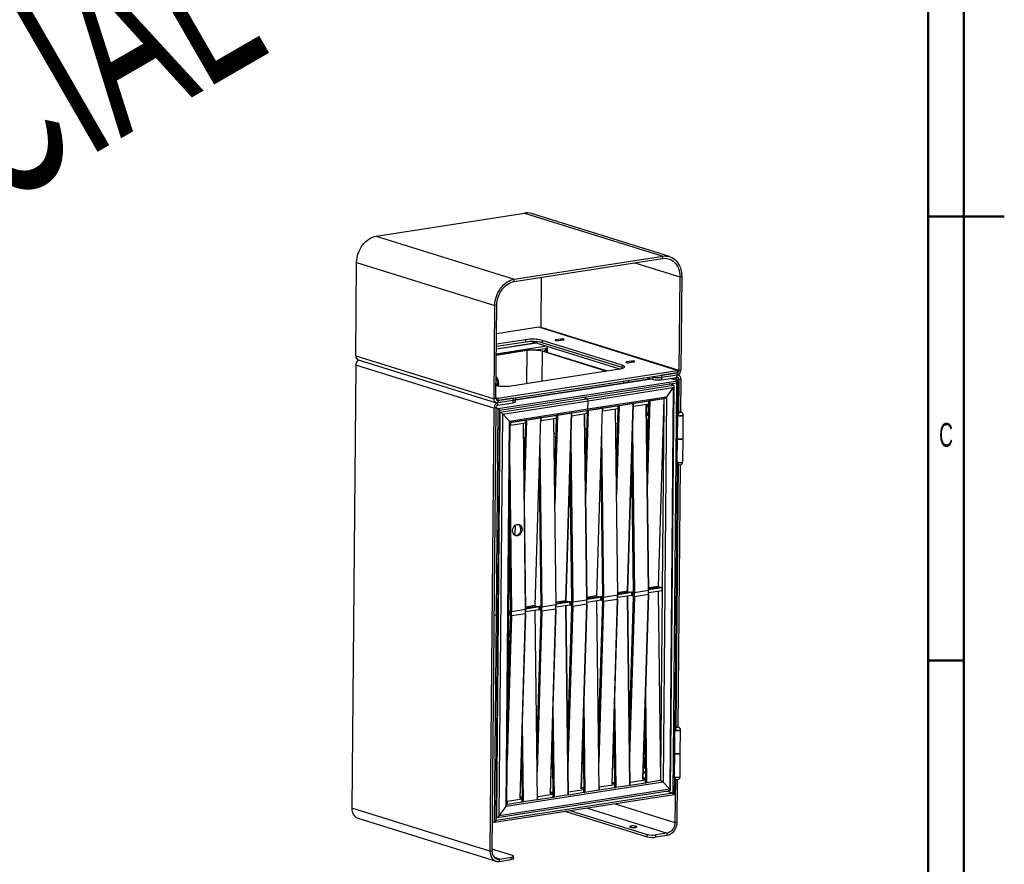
# Model space of a CAD drawing. Header units: millimetres. Extents: x 15 to 2085, y 15 to 2955.
# Tile 3 of 4: x 987 to 2085, y 763 to 1704. Entities that reach past the tile are written whole.
import ezdxf

# ---------------------------------------------------------------- set-up
doc = ezdxf.new("R2010")
doc.units = ezdxf.units.MM
doc.header["$LTSCALE"] = 10
doc.layers.add('FORMAT', color=7, linetype='Continuous')
doc.styles.add('SLDTEXTSTYLE0', font='TXT', dxfattribs={"width": 0.605})

msp = doc.modelspace()

# ---------------------------------------------------------------- linework, layer by layer
at = {"color": 7, "linetype": 'Continuous', "lineweight": 50}
for p, q in [((2040, 2910), (2040, 60)), ((2000, 2870), (2000, 100)), ((2085.01, 1485), (1999.99, 1485)), ((2000, 1485), (2040, 1485)), ((2000, 990), (2040, 990))]:
    msp.add_line(p, q, dxfattribs=at)
at = {"color": 7, "linetype": 'Continuous', "lineweight": 25}
for p, q in [((1384.678, 1463.045), (1550.078, 1488.762)), ((1550.078, 1488.762), (1704.13, 1440.792)), ((1711.827, 1440.258), (1557.776, 1488.228)), ((1711.827, 1440.258), (1557.776, 1488.228)), ((1384.678, 1463.045), (1538.73, 1415.076)), ((1538.707, 1412.476), (1704.107, 1438.193)), ((1538.73, 1415.076), (1704.13, 1440.792)), ((1704.107, 1438.193), (1704.13, 1440.792)), ((1362.045, 1329.73), (1362.967, 1433.71)), ((1362.967, 1433.71), (1517.019, 1385.741)), ((1673.189, 1433.386), (1723.232, 1417.803)), ((1568.749, 1417.147), (1568.258, 1361.792)), ((1723.232, 1417.803), (1722.309, 1313.822)), ((1723.232, 1417.803), (1725.38, 1418.137)), ((1725.38, 1418.137), (1724.457, 1314.156)), ((1538.707, 1412.476), (1538.73, 1415.076)), ((1516.096, 1281.76), (1517.019, 1385.741)), ((1519.167, 1386.075), (1517.019, 1385.741)), ((1518.244, 1282.094), (1519.167, 1386.075)), ((1566.11, 1361.458), (1518.883, 1354.115)), ((1720.161, 1313.488), (1566.11, 1361.458)), ((1568.258, 1361.792), (1722.309, 1313.822)), ((1574.892, 1340.373), (1518.684, 1331.634)), ((1563.437, 1343.94), (1518.731, 1336.989)), ((1563.272, 1343.991), (1518.732, 1337.066)), ((1551.304, 1345.034), (1518.758, 1339.974)), ((1551.327, 1347.633), (1518.781, 1342.573)), ((1551.327, 1347.633), (1551.304, 1345.034)), ((1558.28, 1345.546), (1656.168, 1315.065)), ((1569.967, 1346.843), (1569.944, 1344.244)), ((1658.82, 1316.569), (1569.944, 1344.244)), ((1658.843, 1319.169), (1569.967, 1346.843)), ((1575.708, 1333.276), (1575.766, 1339.799)), ((1585.061, 1346.695), (1585.068, 1347.532)), ((1590.438, 1348.366), (1585.068, 1347.532)), ((1587.833, 1346.671), (1593.203, 1347.505)), ((1590.427, 1347.074), (1590.438, 1348.366)), ((1362.045, 1329.73), (1516.096, 1281.76)), ((1552.514, 1335.484), (1518.671, 1330.222)), ((1551.922, 1335.668), (1518.674, 1330.499)), ((1552.514, 1335.484), (1552.19, 1298.898)), ((1574.937, 1337.88), (1563.196, 1336.054)), ((1569.757, 1334.753), (1569.462, 1301.583)), ((1640.706, 1312.66), (1569.757, 1334.753)), ((1641.511, 1312.786), (1570.562, 1334.878)), ((1572.313, 1334.333), (1574.937, 1337.88)), ((1574.899, 1333.528), (1574.937, 1337.88)), ((1361.952, 1319.331), (1357.571, 825.422)), ((1516.004, 1271.362), (1361.952, 1319.331)), ((1364.755, 1325.305), (1518.807, 1277.336)), ((1364.755, 1325.305), (1518.807, 1277.336)), ((1658.843, 1319.169), (1658.82, 1316.569)), ((1664.062, 1322.095), (1664.069, 1322.932)), ((1669.439, 1323.767), (1664.069, 1322.932)), ((1666.834, 1322.071), (1672.204, 1322.906)), ((1669.428, 1322.474), (1669.439, 1323.767)), ((1520.369, 1279.828), (1720.138, 1310.889)), ((1520.392, 1282.428), (1720.161, 1313.488)), ((1535.175, 1296.252), (1656.003, 1315.039)), ((1692, 1306.514), (1693.61, 1306.012)), ((1693.61, 1306.012), (1693.617, 1306.765)), ((1720.115, 1308.289), (1702.931, 1305.617)), ((1702.954, 1308.217), (1702.931, 1305.617)), ((1720.138, 1310.889), (1702.954, 1308.217)), ((1720.092, 1305.69), (1720.115, 1308.289)), ((1720.138, 1310.889), (1720.115, 1308.289)), ((1720.161, 1313.488), (1720.138, 1310.889)), ((1721.655, 1308.182), (1720.779, 1308.455)), ((1722.309, 1313.822), (1724.457, 1314.156)), ((1520.414, 1301.705), (1520.248, 1296.247)), ((1520.382, 1296.257), (1520.52, 1300.792)), ((1520.825, 1270.814), (1721.131, 1301.957)), ((1522.419, 1269.114), (1719.503, 1299.757)), ((1691.548, 1304.048), (1540.242, 1280.523)), ((1540.242, 1280.471), (1691.658, 1304.014)), ((1619.75, 1281.88), (1716.413, 1296.91)), ((1660.546, 1301.623), (1660.525, 1299.224)), ((1665.944, 1300.067), (1665.965, 1302.466)), ((1686.417, 1305.646), (1693.587, 1303.413)), ((1693.587, 1303.413), (1693.61, 1306.012)), ((1702.908, 1303.018), (1720.092, 1305.69)), ((1702.931, 1305.617), (1702.908, 1303.018)), ((1716.413, 1296.91), (1711.342, 1298.488)), ((1721.131, 1301.957), (1712.791, 1304.555)), ((1712.798, 845.356), (1716.798, 1296.26)), ((1719.503, 1299.757), (1715.444, 842.242)), ((1716.657, 1305.156), (1722.217, 1303.424)), ((1721.131, 1301.957), (1719.503, 1299.757)), ((1721.131, 1301.957), (1720.803, 1264.966)), ((1722.217, 1303.424), (1721.887, 1266.279)), ((1722.217, 1303.424), (1724.365, 1303.758)), ((1724.365, 1303.758), (1724.038, 1266.897)), ((1620.918, 1279.562), (1715.969, 1294.34)), ((1715.969, 1294.34), (1708.37, 1284.073)), ((1715.969, 1294.34), (1711.997, 846.573)), ((1518.244, 1282.094), (1516.096, 1281.76)), ((1518.253, 1283.094), (1520.392, 1282.428)), ((1518.935, 1280.275), (1520.369, 1279.828)), ((1520.323, 1274.629), (1537.507, 1277.301)), ((1520.323, 1274.629), (1520.346, 1277.229)), ((1537.531, 1279.901), (1520.346, 1277.229)), ((1520.369, 1279.828), (1520.346, 1277.229)), ((1537.554, 1282.5), (1520.369, 1279.828)), ((1520.392, 1282.428), (1520.369, 1279.828)), ((1523.088, 1266.851), (1619.75, 1281.88)), ((1525.867, 1264.783), (1620.918, 1279.562)), ((1537.507, 1277.301), (1537.531, 1279.901)), ((1537.531, 1279.901), (1537.554, 1282.5)), ((1540.224, 1278.472), (1540.247, 1281.072)), ((1540.247, 1281.072), (1540.263, 1282.922)), ((1540.247, 1281.072), (1540.263, 1282.922)), ((1619.75, 1281.88), (1614.68, 1283.459)), ((1619.959, 1268.856), (1705.943, 1282.225)), ((1620.837, 1270.463), (1708.37, 1284.073)), ((1620.837, 1270.463), (1620.918, 1279.562)), ((1654.454, 1273.836), (1637.27, 1271.164)), ((1655.133, 1274.125), (1652.452, 1185.636)), ((1655.599, 1274.106), (1652.587, 1174.675)), ((1653.632, 1274.092), (1654.454, 1273.836)), ((1654.425, 1270.586), (1654.454, 1273.836)), ((1655.133, 1274.125), (1654.706, 1274.259)), ((1671.173, 1276.527), (1655.599, 1274.106)), ((1671.173, 1276.527), (1664.835, 1067.351)), ((1664.97, 1067.405), (1671.308, 1276.581)), ((1671.639, 1276.507), (1670.816, 1276.763)), ((1670.816, 1276.763), (1671.244, 1276.63)), ((1671.61, 1273.258), (1671.211, 1273.382)), ((1671.61, 1273.258), (1671.639, 1276.507)), ((1688.794, 1275.93), (1671.61, 1273.258)), ((1688.823, 1279.179), (1671.639, 1276.507)), ((1685.649, 1275.441), (1688.193, 1068.101)), ((1688.329, 1068.155), (1685.784, 1275.462)), ((1688.531, 1275.889), (1686.572, 1211.253)), ((1688.597, 1275.899), (1686.591, 1209.713)), ((1689.502, 1279.469), (1686.821, 1190.98)), ((1689.968, 1279.449), (1686.956, 1180.019)), ((1688.001, 1279.435), (1688.823, 1279.179)), ((1688.794, 1275.93), (1688.823, 1279.179)), ((1689.502, 1279.469), (1689.075, 1279.602)), ((1705.542, 1281.871), (1689.968, 1279.449)), ((1705.542, 1281.871), (1699.204, 1072.695)), ((1699.339, 1072.749), (1705.677, 1281.925)), ((1705.504, 1276.213), (1701.829, 862.046)), ((1708.37, 1284.073), (1704.559, 854.502)), ((1705.185, 1282.107), (1705.613, 1281.974)), ((1705.357, 1282.054), (1705.358, 1282.134)), ((1705.556, 1282.165), (1705.555, 1281.992)), ((1516.004, 1271.362), (1511.622, 777.453)), ((1518.152, 1271.696), (1513.77, 777.787)), ((1518.152, 1271.696), (1516.004, 1271.362)), ((1520.825, 1270.814), (1518.152, 1271.646)), ((1518.779, 1040.106), (1520.825, 1270.814)), ((1519.081, 815.185), (1523.088, 1266.851)), ((1520.39, 1040.357), (1522.419, 1269.114)), ((1520.825, 1270.814), (1522.419, 1269.114)), ((1521.894, 817.016), (1525.867, 1264.783)), ((1523.088, 1266.851), (1522.401, 1267.065)), ((1525.867, 1264.783), (1533.304, 1256.854)), ((1533.304, 1256.854), (1620.837, 1270.463)), ((1534.104, 1255.507), (1619.959, 1268.856)), ((1585.717, 1263.148), (1568.532, 1260.476)), ((1586.396, 1263.438), (1583.715, 1174.949)), ((1586.862, 1263.418), (1583.849, 1163.987)), ((1584.894, 1263.404), (1585.717, 1263.148)), ((1585.688, 1259.899), (1585.717, 1263.148)), ((1586.396, 1263.438), (1585.968, 1263.571)), ((1602.435, 1265.84), (1586.862, 1263.418)), ((1602.435, 1265.84), (1596.098, 1056.664)), ((1596.233, 1056.717), (1602.57, 1265.893)), ((1602.901, 1265.82), (1602.079, 1266.076)), ((1602.079, 1266.076), (1602.506, 1265.943)), ((1602.872, 1262.571), (1602.473, 1262.695)), ((1602.872, 1262.571), (1602.901, 1265.82)), ((1620.057, 1265.242), (1602.872, 1262.571)), ((1620.085, 1268.492), (1602.901, 1265.82)), ((1616.911, 1264.753), (1619.456, 1057.413)), ((1619.591, 1057.467), (1617.047, 1264.774)), ((1619.793, 1265.201), (1617.835, 1200.566)), ((1619.859, 1265.212), (1617.854, 1199.025)), ((1620.764, 1268.782), (1618.083, 1180.292)), ((1621.23, 1268.762), (1618.218, 1169.331)), ((1619.263, 1268.748), (1620.085, 1268.492)), ((1620.057, 1265.242), (1620.085, 1268.492)), ((1620.764, 1268.782), (1620.337, 1268.915)), ((1636.804, 1271.183), (1621.23, 1268.762)), ((1636.804, 1271.183), (1630.466, 1062.007)), ((1630.601, 1062.061), (1636.939, 1271.237)), ((1637.27, 1271.164), (1636.447, 1271.42)), ((1636.447, 1271.42), (1636.875, 1271.287)), ((1637.241, 1267.914), (1636.842, 1268.039)), ((1637.241, 1267.914), (1637.27, 1271.164)), ((1654.425, 1270.586), (1637.241, 1267.914)), ((1651.28, 1270.097), (1653.825, 1062.757)), ((1653.96, 1062.811), (1651.416, 1270.118)), ((1654.162, 1270.545), (1652.204, 1205.909)), ((1654.228, 1270.555), (1652.222, 1204.369)), ((1687.846, 1271.665), (1687.806, 1267.116)), ((1688.261, 1266.974), (1687.806, 1267.116)), ((1688.397, 1271.493), (1687.846, 1271.665)), ((1720.497, 1263.6), (1720.267, 1237.605)), ((1726.933, 1237.546), (1727.164, 1263.541)), ((1529.493, 827.283), (1533.304, 1256.854)), ((1530.322, 829.202), (1534.105, 1255.637)), ((1534.671, 1251.967), (1534.074, 1252.153)), ((1534.7, 1255.216), (1534.103, 1255.402)), ((1534.671, 1251.967), (1534.7, 1255.216)), ((1551.319, 1254.555), (1534.671, 1251.967)), ((1551.348, 1257.804), (1534.7, 1255.216)), ((1548.71, 1254.149), (1551.255, 1046.809)), ((1551.39, 1046.863), (1548.846, 1254.171)), ((1551.055, 1254.514), (1549.48, 1202.517)), ((1551.121, 1254.524), (1549.499, 1200.977)), ((1552.027, 1258.094), (1549.729, 1182.244)), ((1552.493, 1258.075), (1549.863, 1171.283)), ((1550.525, 1258.06), (1551.348, 1257.804)), ((1551.319, 1254.555), (1551.348, 1257.804)), ((1552.027, 1258.094), (1551.599, 1258.227)), ((1568.066, 1260.496), (1552.493, 1258.075)), ((1568.066, 1260.496), (1561.729, 1051.32)), ((1561.864, 1051.374), (1568.201, 1260.55)), ((1568.532, 1260.476), (1567.71, 1260.732)), ((1567.71, 1260.732), (1568.137, 1260.599)), ((1568.503, 1257.227), (1568.104, 1257.351)), ((1568.503, 1257.227), (1568.532, 1260.476)), ((1585.688, 1259.899), (1568.503, 1257.227)), ((1582.542, 1259.41), (1585.087, 1052.069)), ((1585.222, 1052.124), (1582.678, 1259.431)), ((1585.424, 1259.858), (1583.466, 1195.222)), ((1585.49, 1259.868), (1583.485, 1193.682)), ((1653.654, 1253.79), (1651.62, 1253.473)), ((1686.508, 1258.898), (1685.989, 1258.817)), ((1686.508, 1258.898), (1686.29, 1234.298)), ((1584.916, 1243.102), (1582.882, 1242.786)), ((1619.285, 1248.446), (1617.251, 1248.13)), ((1636.031, 1241.261), (1638.251, 1060.335)), ((1670.4, 1246.605), (1672.62, 1065.679)), ((1550.548, 1237.758), (1549.05, 1237.526)), ((1567.293, 1230.573), (1569.513, 1049.648)), ((1601.662, 1235.917), (1603.882, 1054.992)), ((1635.699, 1230.32), (1637.785, 1060.355)), ((1670.068, 1235.663), (1672.154, 1065.699)), ((1720.267, 1237.605), (1720.036, 1211.61)), ((1726.702, 1211.55), (1726.933, 1237.546)), ((1566.962, 1219.632), (1569.047, 1049.668)), ((1601.33, 1224.976), (1603.416, 1055.012)), ((1533.679, 1207.584), (1535.682, 1044.388)), ((1635.094, 1210.339), (1636.931, 1060.65)), ((1635.139, 1211.832), (1636.995, 1060.601)), ((1669.463, 1215.683), (1671.3, 1065.994)), ((1669.508, 1217.176), (1671.364, 1065.945)), ((1720.318, 1210.239), (1717.69, 914.031)), ((1721.379, 1208.906), (1718.774, 915.344)), ((1723.518, 1208.25), (1720.925, 915.962)), ((1566.356, 1199.652), (1568.193, 1049.963)), ((1566.401, 1201.145), (1568.257, 1049.914)), ((1600.725, 1204.995), (1602.562, 1055.307)), ((1600.77, 1206.489), (1602.626, 1055.258)), ((1533.483, 1185.556), (1535.216, 1044.408)), ((1533.126, 1145.329), (1534.361, 1044.703)), ((1533.153, 1148.336), (1534.426, 1044.654)), ((1533.026, 1133.971), (1533.263, 1134.221)), ((1533.069, 1138.826), (1533.2, 1139.75)), ((1539.594, 1140.782), (1539.495, 1129.61)), ((1532.606, 1085.703), (1532.249, 1045.39)), ((1533.744, 1085.88), (1532.597, 1085.701)), ((1533.744, 1085.88), (1533.858, 1085.899)), ((1664.835, 1067.351), (1653.925, 1065.655)), ((1653.935, 1064.864), (1666.494, 1066.816)), ((1669.654, 1065.832), (1653.953, 1063.391)), ((1664.963, 1066.578), (1664.971, 1067.409)), ((1664.971, 1067.409), (1664.97, 1067.405)), ((1666.494, 1066.816), (1667.679, 1066.447)), ((1667.679, 1066.447), (1671.287, 1067.008)), ((1669.625, 1062.583), (1669.654, 1065.832)), ((1670.839, 1065.463), (1669.654, 1065.832)), ((1670.81, 1062.214), (1670.839, 1065.463)), ((1671.295, 1065.534), (1670.839, 1065.463)), ((1671.299, 1065.989), (1671.261, 1061.512)), ((1671.299, 1065.989), (1671.3, 1065.994)), ((1672.154, 1065.699), (1671.364, 1065.945)), ((1688.193, 1068.101), (1672.62, 1065.679)), ((1688.287, 1063.564), (1688.329, 1068.16)), ((1699.204, 1072.695), (1688.294, 1070.998)), ((1688.303, 1070.207), (1700.326, 1072.076)), ((1703.457, 1067.843), (1688.305, 1065.487)), ((1703.486, 1071.092), (1688.321, 1068.735)), ((1688.329, 1068.16), (1688.329, 1068.155)), ((1699.176, 1067.177), (1701.764, 856.268)), ((1701.9, 856.314), (1699.312, 1067.199)), ((1699.332, 1071.922), (1699.34, 1072.753)), ((1699.34, 1072.753), (1699.339, 1072.748)), ((1700.326, 1072.076), (1703.486, 1071.092)), ((1703.457, 1067.843), (1703.486, 1071.092)), ((1596.098, 1056.664), (1585.187, 1054.967)), ((1585.197, 1054.176), (1597.756, 1056.129)), ((1600.916, 1055.145), (1585.215, 1052.704)), ((1596.226, 1055.891), (1596.233, 1056.722)), ((1596.233, 1056.722), (1596.233, 1056.717)), ((1597.756, 1056.129), (1598.941, 1055.76)), ((1598.941, 1055.76), (1602.55, 1056.321)), ((1600.887, 1051.895), (1600.916, 1055.145)), ((1602.101, 1054.776), (1600.916, 1055.145)), ((1602.072, 1051.526), (1602.101, 1054.776)), ((1602.558, 1054.847), (1602.101, 1054.776)), ((1602.561, 1055.302), (1602.523, 1050.825)), ((1602.561, 1055.302), (1602.562, 1055.307)), ((1603.416, 1055.012), (1602.626, 1055.258)), ((1619.456, 1057.413), (1603.882, 1054.992)), ((1619.549, 1052.877), (1619.591, 1057.472)), ((1630.466, 1062.007), (1619.556, 1060.311)), ((1619.566, 1059.52), (1632.125, 1061.473)), ((1635.256, 1057.239), (1619.567, 1054.8)), ((1635.285, 1060.489), (1619.584, 1058.047)), ((1619.591, 1057.472), (1619.591, 1057.467)), ((1630.438, 1056.49), (1633.027, 845.58)), ((1633.162, 845.626), (1630.574, 1056.511)), ((1630.595, 1061.235), (1630.602, 1062.066)), ((1630.602, 1062.066), (1630.601, 1062.061)), ((1632.125, 1061.473), (1633.31, 1061.104)), ((1636.893, 1056.171), (1632.398, 907.837)), ((1636.956, 1056.11), (1632.417, 906.297)), ((1637.744, 1055.774), (1632.647, 887.564)), ((1638.209, 1055.732), (1632.782, 876.602)), ((1633.31, 1061.104), (1636.918, 1061.665)), ((1635.256, 1057.239), (1635.285, 1060.489)), ((1636.441, 1056.87), (1635.256, 1057.239)), ((1636.47, 1060.12), (1635.285, 1060.489)), ((1636.441, 1056.87), (1636.47, 1060.12)), ((1636.898, 1056.941), (1636.441, 1056.87)), ((1636.926, 1060.191), (1636.47, 1060.12)), ((1636.93, 1060.645), (1636.892, 1056.168)), ((1636.93, 1060.645), (1636.931, 1060.65)), ((1637.744, 1055.774), (1636.956, 1056.11)), ((1637.785, 1060.355), (1636.995, 1060.601)), ((1653.782, 1058.153), (1638.209, 1055.732)), ((1653.825, 1062.757), (1638.251, 1060.335)), ((1653.782, 1058.153), (1647.545, 852.273)), ((1647.68, 852.326), (1653.918, 1058.215)), ((1653.918, 1058.221), (1653.96, 1062.816)), ((1653.918, 1058.221), (1653.918, 1058.215)), ((1669.625, 1062.583), (1653.936, 1060.144)), ((1653.96, 1062.816), (1653.96, 1062.811)), ((1664.807, 1061.834), (1667.395, 850.924)), ((1667.531, 850.97), (1664.943, 1061.855)), ((1671.261, 1061.515), (1666.767, 913.181)), ((1671.325, 1061.454), (1666.786, 911.64)), ((1672.112, 1061.118), (1667.016, 892.907)), ((1672.578, 1061.076), (1667.151, 881.946)), ((1670.81, 1062.214), (1669.625, 1062.583)), ((1671.267, 1062.285), (1670.81, 1062.214)), ((1672.112, 1061.118), (1671.325, 1061.454)), ((1688.151, 1063.497), (1672.578, 1061.076)), ((1688.151, 1063.497), (1681.914, 857.616)), ((1682.049, 857.67), (1688.286, 1063.559)), ((1688.287, 1063.564), (1688.286, 1063.559)), ((1532.827, 1044.005), (1532.229, 1044.191)), ((1532.24, 1045.389), (1534.349, 1045.717)), ((1532.798, 1040.756), (1532.827, 1044.005)), ((1534.357, 1044.243), (1532.827, 1044.005)), ((1534.361, 1044.698), (1534.322, 1040.221)), ((1534.361, 1044.698), (1534.361, 1044.703)), ((1535.216, 1044.408), (1534.426, 1044.654)), ((1551.255, 1046.809), (1535.682, 1044.388)), ((1551.349, 1042.273), (1551.391, 1046.868)), ((1561.729, 1051.32), (1551.355, 1049.707)), ((1551.365, 1048.916), (1563.387, 1050.785)), ((1566.519, 1046.552), (1551.366, 1044.196)), ((1566.547, 1049.801), (1551.383, 1047.443)), ((1551.391, 1046.868), (1551.39, 1046.863)), ((1561.701, 1045.803), (1564.289, 834.893)), ((1564.424, 834.939), (1561.836, 1045.824)), ((1561.857, 1050.547), (1561.865, 1051.378)), ((1561.865, 1051.378), (1561.864, 1051.374)), ((1563.387, 1050.785), (1564.572, 1050.416)), ((1568.155, 1045.484), (1563.661, 897.149)), ((1568.219, 1045.423), (1563.68, 895.609)), ((1569.006, 1045.087), (1563.91, 876.876)), ((1569.471, 1045.044), (1564.044, 865.915)), ((1564.572, 1050.416), (1568.181, 1050.977)), ((1566.519, 1046.552), (1566.547, 1049.801)), ((1567.704, 1046.183), (1566.519, 1046.552)), ((1567.732, 1049.432), (1566.547, 1049.801)), ((1567.704, 1046.183), (1567.732, 1049.432)), ((1568.161, 1046.254), (1567.704, 1046.183)), ((1568.189, 1049.503), (1567.732, 1049.432)), ((1568.193, 1049.958), (1568.154, 1045.481)), ((1568.193, 1049.958), (1568.193, 1049.963)), ((1569.006, 1045.087), (1568.219, 1045.423)), ((1569.047, 1049.668), (1568.257, 1049.914)), ((1585.045, 1047.466), (1569.471, 1045.044)), ((1585.087, 1052.069), (1569.513, 1049.648)), ((1585.045, 1047.466), (1578.807, 841.585)), ((1578.942, 841.639), (1585.18, 1047.527)), ((1585.181, 1047.533), (1585.18, 1047.527)), ((1585.181, 1047.533), (1585.223, 1052.128)), ((1600.887, 1051.895), (1585.198, 1049.456)), ((1585.223, 1052.128), (1585.222, 1052.124)), ((1596.069, 1051.146), (1598.658, 840.237)), ((1598.793, 840.283), (1596.205, 1051.167)), ((1602.524, 1050.828), (1598.03, 902.493)), ((1602.587, 1050.766), (1598.048, 900.953)), ((1603.375, 1050.43), (1598.278, 882.22)), ((1603.84, 1050.388), (1598.413, 871.259)), ((1602.072, 1051.526), (1600.887, 1051.895)), ((1602.53, 1051.598), (1602.072, 1051.526)), ((1603.375, 1050.43), (1602.587, 1050.766)), ((1619.413, 1052.809), (1603.84, 1050.388)), ((1619.413, 1052.809), (1613.176, 846.929)), ((1613.311, 846.983), (1619.549, 1052.871)), ((1619.549, 1052.877), (1619.549, 1052.871)), ((1518.779, 1040.106), (1516.105, 1040.939)), ((1516.732, 809.399), (1518.779, 1040.106)), ((1518.36, 811.599), (1520.39, 1040.357)), ((1520.39, 1040.357), (1518.779, 1040.106)), ((1535.639, 1039.784), (1530.762, 878.799)), ((1535.174, 1039.826), (1530.955, 900.577)), ((1534.387, 1040.163), (1531.285, 937.797)), ((1534.323, 1040.224), (1531.312, 940.857)), ((1532.209, 1040.939), (1531.325, 941.266)), ((1532.798, 1040.756), (1532.2, 1040.942)), ((1534.329, 1040.994), (1532.798, 1040.756)), ((1535.174, 1039.826), (1534.387, 1040.163)), ((1551.213, 1042.206), (1535.639, 1039.784)), ((1551.213, 1042.206), (1544.975, 836.325)), ((1545.11, 836.379), (1551.348, 1042.267)), ((1551.349, 1042.273), (1551.348, 1042.267)), ((1650.594, 948.532), (1651.822, 848.503)), ((1684.963, 953.876), (1686.191, 853.846)), ((1581.857, 937.845), (1583.084, 837.815)), ((1616.226, 943.188), (1617.453, 843.159)), ((1650.263, 937.591), (1651.356, 848.5)), ((1684.632, 942.935), (1685.725, 853.843)), ((1581.525, 926.903), (1582.619, 837.812)), ((1615.894, 932.247), (1616.988, 843.156)), ((1684.026, 922.954), (1684.831, 857.364)), ((1684.072, 924.447), (1684.896, 857.315)), ((1547.642, 919.945), (1548.716, 832.472)), ((1615.289, 912.266), (1616.094, 846.676)), ((1615.334, 913.76), (1616.158, 846.627)), ((1649.658, 917.61), (1650.463, 852.02)), ((1649.703, 919.104), (1650.527, 851.971)), ((1717.384, 912.665), (1717.153, 886.67)), ((1723.82, 886.61), (1724.05, 912.606)), ((1547.311, 909.004), (1548.25, 832.468)), ((1580.92, 906.923), (1581.725, 841.333)), ((1580.965, 908.416), (1581.789, 841.283)), ((1546.75, 890.517), (1547.42, 835.94)), ((1683.321, 899.661), (1683.198, 885.866)), ((1546.705, 889.024), (1547.356, 835.989)), ((1650.11, 880.722), (1648.533, 880.477)), ((1650.104, 881.274), (1648.549, 881.032)), ((1683.198, 885.866), (1682.901, 885.82)), ((1683.198, 885.866), (1682.906, 885.958)), ((1684.323, 874.588), (1684.364, 879.138)), ((1684.565, 879.075), (1684.364, 879.138)), ((1717.153, 886.67), (1716.923, 860.674)), ((1723.589, 860.615), (1723.82, 886.61)), ((1581.373, 870.034), (1579.795, 869.789)), ((1581.366, 870.587), (1579.812, 870.345)), ((1615.741, 875.378), (1614.164, 875.133)), ((1615.735, 875.93), (1614.181, 875.689)), ((1684.621, 874.496), (1684.323, 874.588)), ((1547.004, 864.691), (1545.963, 864.529)), ((1546.997, 865.243), (1545.98, 865.085)), ((1685.076, 856.757), (1667.891, 854.085)), ((1682.068, 858.318), (1684.814, 858.745)), ((1684.808, 859.28), (1682.085, 858.856)), ((1684.807, 859.357), (1682.087, 858.934)), ((1684.743, 864.538), (1683.025, 866.37)), ((1684.965, 857.293), (1683.891, 857.126)), ((1683.891, 857.126), (1685.076, 856.757)), ((1685.047, 853.508), (1685.076, 856.757)), ((1701.764, 856.268), (1686.191, 853.846)), ((1717.204, 859.303), (1717.038, 840.542)), ((1718.265, 857.971), (1717.835, 809.515)), ((1720.404, 857.315), (1719.983, 809.849)), ((1711.997, 846.573), (1521.894, 817.016)), ((1704.559, 854.502), (1529.493, 827.283)), ((1616.338, 846.07), (1599.153, 843.398)), ((1613.331, 847.631), (1616.077, 848.058)), ((1616.07, 848.592), (1613.347, 848.169)), ((1616.069, 848.669), (1613.349, 848.246)), ((1616.227, 846.606), (1615.153, 846.439)), ((1615.153, 846.439), (1616.338, 846.07)), ((1616.309, 842.82), (1616.338, 846.07)), ((1633.027, 845.58), (1617.453, 843.159)), ((1633.522, 848.742), (1633.122, 848.866)), ((1633.493, 845.492), (1633.131, 845.605)), ((1633.493, 845.492), (1633.522, 848.742)), ((1650.678, 848.164), (1633.493, 845.492)), ((1650.707, 851.413), (1633.522, 848.742)), ((1647.699, 852.974), (1650.446, 853.401)), ((1650.439, 853.936), (1647.716, 853.512)), ((1650.438, 854.013), (1647.718, 853.59)), ((1650.596, 851.949), (1649.522, 851.782)), ((1649.522, 851.782), (1650.707, 851.413)), ((1650.678, 848.164), (1650.707, 851.413)), ((1650.764, 848.638), (1650.682, 848.626)), ((1651.356, 848.5), (1650.88, 848.593)), ((1667.395, 850.924), (1651.822, 848.503)), ((1667.891, 854.085), (1667.491, 854.21)), ((1667.862, 850.836), (1667.5, 850.949)), ((1667.862, 850.836), (1667.891, 854.085)), ((1685.047, 853.508), (1667.862, 850.836)), ((1685.133, 853.982), (1685.051, 853.969)), ((1685.725, 853.843), (1685.249, 853.937)), ((1711.997, 846.573), (1704.559, 854.502)), ((1717.038, 840.542), (1516.732, 809.399)), ((1715.444, 842.242), (1518.36, 811.599)), ((1519.467, 815.167), (1712.669, 845.207)), ((1547.6, 835.382), (1530.953, 832.794)), ((1545.13, 837.027), (1547.339, 837.37)), ((1547.333, 837.905), (1545.146, 837.565)), ((1547.332, 837.982), (1545.148, 837.642)), ((1547.489, 835.918), (1546.415, 835.751)), ((1546.415, 835.751), (1547.6, 835.382)), ((1547.571, 832.133), (1547.6, 835.382)), ((1564.289, 834.893), (1548.716, 832.472)), ((1564.785, 838.054), (1564.384, 838.179)), ((1564.756, 834.805), (1564.393, 834.918)), ((1564.756, 834.805), (1564.785, 838.054)), ((1581.94, 837.477), (1564.756, 834.805)), ((1581.969, 840.726), (1564.785, 838.054)), ((1578.962, 842.287), (1581.708, 842.714)), ((1581.701, 843.248), (1578.978, 842.825)), ((1581.7, 843.325), (1578.98, 842.902)), ((1581.858, 841.262), (1580.784, 841.095)), ((1580.784, 841.095), (1581.969, 840.726)), ((1581.94, 837.477), (1581.969, 840.726)), ((1582.027, 837.951), (1581.944, 837.938)), ((1582.619, 837.812), (1582.143, 837.906)), ((1598.658, 840.237), (1583.084, 837.815)), ((1599.153, 843.398), (1598.753, 843.522)), ((1599.125, 840.148), (1598.762, 840.261)), ((1599.125, 840.148), (1599.153, 843.398)), ((1616.309, 842.82), (1599.125, 840.148)), ((1616.396, 843.295), (1616.313, 843.282)), ((1616.988, 843.156), (1616.512, 843.249)), ((1715.444, 842.242), (1708.169, 844.507)), ((1717.038, 840.542), (1715.444, 842.242)), ((1511.622, 777.453), (1357.571, 825.422)), ((1521.894, 817.016), (1529.493, 827.283)), ((1530.924, 829.545), (1530.327, 829.731)), ((1530.953, 832.794), (1530.355, 832.98)), ((1530.924, 829.545), (1530.953, 832.794)), ((1547.571, 832.133), (1530.924, 829.545)), ((1547.658, 832.607), (1547.575, 832.595)), ((1548.25, 832.468), (1547.774, 832.562)), ((1620.186, 825.484), (1709.151, 797.781)), ((1651.111, 830.292), (1717.835, 809.515)), ((1364.347, 814.362), (1518.398, 766.392)), ((1519.081, 815.185), (1518.394, 815.398)), ((1596.344, 821.777), (1686.919, 793.573)), ((1601.927, 822.645), (1686.942, 796.172)), ((1516.732, 809.399), (1514.058, 810.231)), ((1516.732, 809.399), (1518.36, 811.599)), ((1719.983, 809.849), (1717.835, 809.515)), ((1686.919, 793.573), (1686.942, 796.172)), ((1696.263, 795.777), (1696.239, 793.178)), ((1709.128, 795.182), (1696.239, 793.178)), ((1709.151, 797.781), (1696.263, 795.777)), ((1709.128, 795.182), (1709.151, 797.781)), ((1536.579, 772.794), (1513.789, 779.89)), ((1511.622, 777.453), (1513.77, 777.787)), ((1522.27, 768.725), (1516.535, 770.511)), ((1522.247, 766.125), (1522.27, 768.725)), ((1522.27, 768.725), (1535.159, 770.729)), ((1535.135, 768.129), (1535.159, 770.729)), ((1537.852, 769.3), (1537.875, 771.9)), ((1522.247, 766.125), (1535.135, 768.129))]:
    msp.add_line(p, q, dxfattribs=at)
at = {"color": 7, "linetype": 'Continuous', "lineweight": 25, "flags": 128}
for points in [[(1362.967, 1433.71), (1363.093, 1436.274), (1363.425, 1438.846), (1363.959, 1441.4), (1364.691, 1443.913), (1365.612, 1446.359), (1366.715, 1448.715), (1367.989, 1450.96), (1369.422, 1453.07), (1370.999, 1455.026), (1372.706, 1456.809), (1374.525, 1458.402), (1376.441, 1459.789), (1378.433, 1460.957), (1380.483, 1461.894), (1382.572, 1462.593), (1384.678, 1463.045)], [(1362.967, 1433.71), (1363.093, 1436.274), (1363.425, 1438.846), (1363.959, 1441.4), (1364.691, 1443.913), (1365.612, 1446.359), (1366.715, 1448.715), (1367.989, 1450.96), (1369.422, 1453.07), (1370.999, 1455.026), (1372.706, 1456.809), (1374.525, 1458.402), (1376.441, 1459.789), (1378.433, 1460.957), (1380.483, 1461.894), (1382.572, 1462.593), (1384.678, 1463.045)], [(1704.107, 1438.193), (1706.126, 1438.379), (1708.122, 1438.307), (1710.071, 1437.977), (1711.952, 1437.393), (1713.745, 1436.561), (1715.431, 1435.492), (1716.989, 1434.195), (1718.405, 1432.686), (1719.662, 1430.981), (1720.745, 1429.098), (1721.645, 1427.059), (1722.35, 1424.886), (1722.852, 1422.602), (1723.148, 1420.232), (1723.232, 1417.803)], [(1704.107, 1438.193), (1706.126, 1438.379), (1708.122, 1438.307), (1710.071, 1437.977), (1711.952, 1437.393), (1713.745, 1436.561), (1715.431, 1435.492), (1716.989, 1434.195), (1718.405, 1432.686), (1719.662, 1430.981), (1720.745, 1429.098), (1721.645, 1427.059), (1722.35, 1424.886), (1722.852, 1422.602), (1723.148, 1420.232), (1723.232, 1417.803)], [(1704.13, 1440.792), (1706.234, 1440.995), (1708.316, 1440.945), (1710.355, 1440.643), (1712.333, 1440.092), (1714.228, 1439.297), (1716.025, 1438.267), (1717.705, 1437.011), (1719.251, 1435.54), (1720.65, 1433.87), (1721.888, 1432.016), (1722.952, 1429.997), (1723.833, 1427.831), (1724.522, 1425.539), (1725.012, 1423.144), (1725.299, 1420.669), (1725.38, 1418.137)], [(1704.13, 1440.792), (1706.234, 1440.995), (1708.316, 1440.945), (1710.355, 1440.643), (1712.333, 1440.092), (1714.228, 1439.297), (1716.025, 1438.267), (1717.705, 1437.011), (1719.251, 1435.54), (1720.65, 1433.87), (1721.888, 1432.016), (1722.952, 1429.997), (1723.833, 1427.831), (1724.522, 1425.539), (1725.012, 1423.144), (1725.299, 1420.669), (1725.38, 1418.137)], [(1517.019, 1385.741), (1517.145, 1388.305), (1517.476, 1390.876), (1518.011, 1393.431), (1518.742, 1395.943), (1519.664, 1398.389), (1520.767, 1400.746), (1522.041, 1402.99), (1523.473, 1405.1), (1525.05, 1407.056), (1526.757, 1408.839), (1528.577, 1410.432), (1530.492, 1411.819), (1532.484, 1412.987), (1534.535, 1413.925), (1536.623, 1414.623), (1538.73, 1415.076)], [(1517.019, 1385.741), (1517.145, 1388.305), (1517.476, 1390.876), (1518.011, 1393.431), (1518.742, 1395.943), (1519.664, 1398.389), (1520.767, 1400.746), (1522.041, 1402.99), (1523.473, 1405.1), (1525.05, 1407.056), (1526.757, 1408.839), (1528.577, 1410.432), (1530.492, 1411.819), (1532.484, 1412.987), (1534.535, 1413.925), (1536.623, 1414.623), (1538.73, 1415.076)], [(1519.167, 1386.075), (1519.294, 1388.537), (1519.632, 1391.005), (1520.177, 1393.452), (1520.922, 1395.851), (1521.861, 1398.175), (1522.981, 1400.401), (1524.271, 1402.502), (1525.717, 1404.456), (1527.304, 1406.241), (1529.013, 1407.839), (1530.826, 1409.231), (1532.722, 1410.402), (1534.683, 1411.34), (1536.685, 1412.034), (1538.707, 1412.476)], [(1519.167, 1386.075), (1519.294, 1388.537), (1519.632, 1391.005), (1520.177, 1393.452), (1520.922, 1395.851), (1521.861, 1398.175), (1522.981, 1400.401), (1524.271, 1402.502), (1525.717, 1404.456), (1527.304, 1406.241), (1529.013, 1407.839), (1530.826, 1409.231), (1532.722, 1410.402), (1534.683, 1411.34), (1536.685, 1412.034), (1538.707, 1412.476)], [(1568.258, 1361.792), (1568.212, 1361.278), (1568.106, 1360.836)], [(1568.258, 1361.792), (1568.212, 1361.278), (1568.106, 1360.836)], [(1585.068, 1347.532), (1584.509, 1347.406), (1584.183, 1347.243), (1584.132, 1347.063), (1584.36, 1346.888), (1584.84, 1346.738), (1585.514, 1346.633), (1586.302, 1346.583), (1587.107, 1346.597), (1587.833, 1346.671)], [(1593.203, 1347.505), (1593.763, 1347.631), (1594.088, 1347.794), (1594.14, 1347.974), (1593.912, 1348.149), (1593.432, 1348.299), (1592.757, 1348.404), (1591.97, 1348.454), (1591.165, 1348.44), (1590.438, 1348.366)], [(1656.003, 1315.039), (1657.451, 1315.301), (1658.709, 1315.609), (1659.751, 1315.955), (1660.556, 1316.332), (1661.107, 1316.733), (1661.393, 1317.15), (1661.409, 1317.574), (1661.154, 1317.996), (1660.634, 1318.408), (1659.858, 1318.802), (1658.843, 1319.169)], [(1664.069, 1322.932), (1663.509, 1322.806), (1663.184, 1322.643), (1663.132, 1322.463), (1663.36, 1322.288), (1663.841, 1322.139), (1664.515, 1322.033), (1665.302, 1321.984), (1666.108, 1321.997), (1666.834, 1322.071)], [(1672.204, 1322.906), (1672.764, 1323.032), (1673.089, 1323.194), (1673.141, 1323.374), (1672.913, 1323.549), (1672.432, 1323.699), (1671.758, 1323.805), (1670.971, 1323.854), (1670.165, 1323.841), (1669.439, 1323.767)], [(1660.08, 1316.093), (1659.835, 1316.202), (1658.82, 1316.569)], [(1724.365, 1303.758), (1724.292, 1304.76), (1724.056, 1305.697), (1723.667, 1306.534), (1723.139, 1307.239), (1722.494, 1307.784), (1721.756, 1308.149), (1720.952, 1308.32), (1720.115, 1308.289)], [(1518.448, 1305.073), (1518.549, 1305.837), (1518.58, 1305.977)], [(1520.346, 1277.229), (1519.509, 1277.199), (1518.706, 1277.369), (1517.967, 1277.734), (1517.322, 1278.279), (1516.795, 1278.984), (1516.406, 1279.821), (1516.17, 1280.759), (1516.096, 1281.76)], [(1520.346, 1277.229), (1519.509, 1277.199), (1518.706, 1277.369), (1517.967, 1277.734), (1517.322, 1278.279), (1516.795, 1278.984), (1516.406, 1279.821), (1516.17, 1280.759), (1516.096, 1281.76)], [(1540.224, 1278.472), (1540.148, 1278.252), (1539.825, 1277.972), (1539.262, 1277.714), (1538.479, 1277.488), (1537.507, 1277.301)], [(1540.247, 1281.072), (1540.171, 1280.851), (1539.848, 1280.572), (1539.285, 1280.314), (1538.502, 1280.087), (1537.531, 1279.901)], [(1540.247, 1281.072), (1540.171, 1280.851), (1539.848, 1280.572), (1539.285, 1280.314), (1538.502, 1280.087), (1537.531, 1279.901)], [(1537.531, 1279.901), (1538.502, 1280.087), (1539.285, 1280.314), (1539.848, 1280.572), (1540.171, 1280.851), (1540.247, 1281.072)], [(1671.244, 1276.63), (1671.277, 1276.618), (1671.299, 1276.604), (1671.308, 1276.589), (1671.305, 1276.575), (1671.289, 1276.561), (1671.26, 1276.548), (1671.221, 1276.536), (1671.173, 1276.527)], [(1705.613, 1281.974), (1705.646, 1281.961), (1705.668, 1281.947), (1705.677, 1281.933), (1705.674, 1281.918), (1705.657, 1281.904), (1705.629, 1281.891), (1705.59, 1281.88), (1705.542, 1281.871)], [(1602.506, 1265.943), (1602.539, 1265.93), (1602.561, 1265.916), (1602.57, 1265.902), (1602.567, 1265.887), (1602.551, 1265.873), (1602.523, 1265.86), (1602.484, 1265.849), (1602.435, 1265.84)], [(1619.959, 1268.856), (1620.09, 1268.89), (1620.296, 1269.006), (1620.478, 1269.193), (1620.628, 1269.442), (1620.74, 1269.745), (1620.811, 1270.09), (1620.837, 1270.463)], [(1636.875, 1271.287), (1636.908, 1271.274), (1636.93, 1271.26), (1636.939, 1271.245), (1636.936, 1271.231), (1636.92, 1271.217), (1636.892, 1271.204), (1636.852, 1271.193), (1636.804, 1271.183)], [(1720.497, 1263.6), (1720.504, 1263.552), (1720.698, 1263.343), (1721.145, 1263.153)], [(1727.164, 1263.541), (1727.14, 1263.455), (1726.921, 1263.266), (1726.485, 1263.099), (1725.863, 1262.965), (1725.098, 1262.873), (1724.245, 1262.83), (1723.363, 1262.839), (1722.513, 1262.899), (1721.756, 1263.007), (1721.144, 1263.154), (1720.72, 1263.33), (1720.515, 1263.523), (1720.497, 1263.6)], [(1721.145, 1263.153), (1721.811, 1262.997), (1722.639, 1262.887), (1723.565, 1262.832), (1724.512, 1262.838), (1725.403, 1262.902), (1726.168, 1263.021), (1726.742, 1263.184), (1727.081, 1263.379), (1727.164, 1263.541)], [(1723.859, 1266.82), (1724.383, 1266.839), (1724.822, 1266.753)], [(1568.137, 1260.599), (1568.17, 1260.586), (1568.192, 1260.573), (1568.202, 1260.558), (1568.198, 1260.544), (1568.182, 1260.53), (1568.154, 1260.517), (1568.115, 1260.505), (1568.066, 1260.496)], [(1726.933, 1237.546), (1726.91, 1237.46), (1726.69, 1237.271), (1726.254, 1237.104), (1725.632, 1236.969), (1724.868, 1236.878), (1724.014, 1236.835), (1723.132, 1236.844), (1722.282, 1236.904), (1721.525, 1237.011), (1720.913, 1237.158), (1720.49, 1237.334), (1720.284, 1237.527), (1720.267, 1237.605)], [(1720.267, 1237.605), (1720.273, 1237.559), (1720.441, 1237.365), (1720.831, 1237.185), (1721.415, 1237.033), (1722.152, 1236.918), (1722.99, 1236.85), (1723.872, 1236.833), (1724.734, 1236.867), (1725.517, 1236.951), (1726.165, 1237.079), (1726.634, 1237.242), (1726.89, 1237.428), (1726.933, 1237.546)], [(1720.036, 1211.61), (1720.043, 1211.561), (1720.237, 1211.353), (1720.684, 1211.163)], [(1720.036, 1211.61), (1720.042, 1211.564), (1720.21, 1211.37), (1720.6, 1211.19), (1721.184, 1211.038), (1721.921, 1210.923), (1722.76, 1210.855), (1723.641, 1210.837), (1724.503, 1210.872), (1725.286, 1210.956), (1725.934, 1211.084), (1726.403, 1211.247), (1726.659, 1211.433), (1726.702, 1211.55)], [(1720.684, 1211.163), (1721.349, 1211.006), (1722.178, 1210.896), (1723.104, 1210.842), (1724.05, 1210.847), (1724.942, 1210.912), (1725.706, 1211.031), (1726.281, 1211.194), (1726.62, 1211.389), (1726.702, 1211.55)], [(1533.262, 1134.638), (1533.21, 1134.577), (1533.029, 1134.373)], [(1664.835, 1067.351), (1664.82, 1066.796), (1664.814, 1066.555)], [(1671.364, 1065.945), (1671.331, 1065.958), (1671.309, 1065.972), (1671.299, 1065.986), (1671.299, 1065.989)], [(1699.204, 1072.695), (1699.189, 1072.14), (1699.183, 1071.899)], [(1596.098, 1056.664), (1596.082, 1056.109), (1596.076, 1055.868)], [(1602.626, 1055.258), (1602.593, 1055.27), (1602.571, 1055.284), (1602.562, 1055.299), (1602.561, 1055.302)], [(1630.466, 1062.007), (1630.451, 1061.452), (1630.445, 1061.211)], [(1636.956, 1056.11), (1636.923, 1056.127), (1636.901, 1056.145), (1636.892, 1056.164), (1636.892, 1056.169)], [(1636.995, 1060.601), (1636.962, 1060.614), (1636.94, 1060.628), (1636.931, 1060.642), (1636.93, 1060.645)], [(1671.325, 1061.454), (1671.292, 1061.471), (1671.27, 1061.489), (1671.261, 1061.508), (1671.261, 1061.513)], [(1534.426, 1044.654), (1534.392, 1044.666), (1534.37, 1044.68), (1534.361, 1044.695), (1534.361, 1044.698)], [(1561.729, 1051.32), (1561.713, 1050.765), (1561.707, 1050.524)], [(1568.219, 1045.423), (1568.185, 1045.44), (1568.164, 1045.458), (1568.154, 1045.476), (1568.154, 1045.482)], [(1568.257, 1049.914), (1568.224, 1049.927), (1568.202, 1049.941), (1568.193, 1049.955), (1568.193, 1049.958)], [(1602.587, 1050.766), (1602.554, 1050.784), (1602.532, 1050.802), (1602.523, 1050.82), (1602.523, 1050.826)], [(1534.387, 1040.163), (1534.353, 1040.18), (1534.332, 1040.198), (1534.323, 1040.216), (1534.322, 1040.222)], [(1717.384, 912.665), (1717.391, 912.616), (1717.584, 912.408), (1718.032, 912.218)], [(1724.05, 912.606), (1724.027, 912.519), (1723.808, 912.331), (1723.372, 912.164), (1722.749, 912.029), (1721.985, 911.938), (1721.132, 911.895), (1720.249, 911.904), (1719.4, 911.964), (1718.642, 912.071), (1718.03, 912.218), (1717.607, 912.394), (1717.401, 912.587), (1717.384, 912.665)], [(1718.032, 912.218), (1718.697, 912.061), (1719.526, 911.951), (1720.451, 911.897), (1721.398, 911.902), (1722.29, 911.967), (1723.054, 912.086), (1723.629, 912.249), (1723.968, 912.444), (1724.05, 912.606)], [(1720.746, 915.885), (1721.269, 915.904), (1721.708, 915.818)], [(1717.153, 886.67), (1717.159, 886.624), (1717.328, 886.43), (1717.718, 886.25), (1718.301, 886.097), (1719.039, 885.983), (1719.877, 885.915), (1720.758, 885.897), (1721.621, 885.932), (1722.403, 886.016), (1723.052, 886.144), (1723.52, 886.307), (1723.776, 886.493), (1723.82, 886.61)], [(1723.82, 886.61), (1723.796, 886.524), (1723.577, 886.336), (1723.141, 886.168), (1722.519, 886.034), (1721.754, 885.942), (1720.901, 885.899), (1720.019, 885.908), (1719.169, 885.969), (1718.412, 886.076), (1717.8, 886.223), (1717.376, 886.399), (1717.171, 886.592), (1717.153, 886.67)], [(1716.923, 860.674), (1716.929, 860.626), (1717.123, 860.417), (1717.571, 860.227)], [(1716.923, 860.674), (1716.929, 860.629), (1717.097, 860.434), (1717.487, 860.255), (1718.071, 860.102), (1718.808, 859.988), (1719.646, 859.92), (1720.528, 859.902), (1721.39, 859.937), (1722.173, 860.021), (1722.821, 860.149), (1723.29, 860.312), (1723.546, 860.498), (1723.589, 860.615)], [(1717.571, 860.227), (1718.236, 860.071), (1719.065, 859.961), (1719.99, 859.907), (1720.937, 859.912), (1721.829, 859.977), (1722.593, 860.095), (1723.168, 860.259), (1723.507, 860.453), (1723.589, 860.615)], [(1357.571, 825.422), (1357.664, 823.59), (1357.973, 821.828), (1358.493, 820.174), (1359.213, 818.661), (1360.119, 817.319), (1361.19, 816.176), (1362.407, 815.255), (1363.744, 814.576), (1364.347, 814.362)], [(1668.927, 805.543), (1668.2, 805.395), (1667.668, 805.21), (1667.364, 805), (1667.307, 804.777), (1667.501, 804.556), (1667.933, 804.351), (1668.576, 804.174), (1669.391, 804.037), (1670.325, 803.948), (1671.321, 803.913), (1672.315, 803.934), (1673.245, 804.01), (1674.052, 804.135), (1674.687, 804.303), (1675.109, 804.502), (1675.291, 804.72), (1675.222, 804.944), (1674.906, 805.158), (1674.364, 805.351), (1673.629, 805.509), (1672.748, 805.623), (1671.775, 805.686), (1670.773, 805.693), (1669.803, 805.644), (1668.927, 805.543)], [(1719.983, 809.849), (1719.858, 807.982), (1719.516, 806.12), (1718.965, 804.299), (1718.216, 802.557), (1717.285, 800.93), (1716.189, 799.45), (1714.953, 798.148), (1713.6, 797.05), (1712.158, 796.179), (1710.657, 795.552), (1709.128, 795.182)], [(1717.835, 809.515), (1717.715, 807.872), (1717.386, 806.237), (1716.857, 804.649), (1716.14, 803.148), (1715.253, 801.771), (1714.219, 800.552), (1713.062, 799.521), (1711.81, 798.703), (1710.496, 798.118), (1709.151, 797.781)], [(1511.622, 777.453), (1511.715, 775.62), (1512.025, 773.859), (1512.545, 772.204), (1513.265, 770.691), (1514.17, 769.349), (1515.242, 768.206), (1516.459, 767.286), (1517.796, 766.606), (1519.226, 766.181), (1520.72, 766.02), (1522.247, 766.125)], [(1513.77, 777.787), (1513.862, 776.177), (1514.162, 774.639), (1514.665, 773.212), (1515.357, 771.93), (1516.222, 770.826), (1517.237, 769.925), (1518.379, 769.252), (1519.62, 768.821), (1520.927, 768.644), (1522.27, 768.725)], [(1537.852, 769.3), (1537.776, 769.08), (1537.453, 768.8), (1536.89, 768.542), (1536.107, 768.316), (1535.135, 768.129)], [(1535.159, 770.729), (1536.13, 770.915), (1536.913, 771.142), (1537.476, 771.4), (1537.799, 771.679), (1537.868, 771.97), (1537.681, 772.259), (1537.246, 772.538), (1536.579, 772.794)]]:
    msp.add_lwpolyline(points, dxfattribs=at)
at = {"color": 7, "linetype": 'Continuous', "lineweight": 25}
for centre, radius, start, end in [((1552.782, 1471.994), 16.984, 72.899336, 99.158671), ((1558.603, 1296.95), 48.635, 76.51463, 98.631329), ((1558.626, 1299.55), 48.635, 76.51463, 98.631329), ((1366.401, 1329.356), 4.372, 175.095951, 247.891155), ((1559.221, 1287.584), 48.635, 76.51463, 98.631329), ((1559.266, 1291.006), 44.987, 76.51463, 98.631329), ((1367.963, 1319.491), 6.013, 112.828647, 181.520197), ((1508.286, 1298.424), 13.114, 349.879532, 39.100351), ((1718.617, 1313.938), 5.844, 284.849106, 2.139847), ((1719.389, 1313.713), 2.922, 284.849106, 2.139847), ((1527.751, 1347.233), 51.519, 259.511011, 278.284781), ((1522.528, 1298.801), 4.138, 181.399248, 215.001232), ((1507.036, 1298.5), 13.746, 350.359332, 33.808222), ((1699.253, 1326.942), 24.202, 256.461319, 278.68464), ((1699.276, 1329.542), 24.202, 256.461319, 278.68464), ((1720.238, 1303.698), 1.997, 352.131309, 94.201683), ((1521.844, 1271.58), 5.844, 104.849106, 182.139847), ((1521.072, 1271.805), 2.922, 104.849106, 182.139847), ((1520.223, 1281.821), 1.997, 172.131309, 274.201683), ((1618.528, 1279.812), 2.403, 354.034281, 59.427306), ((1655.417, 1275.302), 1.21, 256.461319, 278.68464), ((1686.459, 1272.051), 2.386, 31.575442, 106.248235), ((1684.665, 1271.869), 3.188, 356.336804, 53.758374), ((1689.785, 1280.646), 1.21, 256.461319, 278.68464), ((1586.679, 1264.615), 1.21, 256.461319, 278.68464), ((1621.048, 1269.958), 1.21, 256.461319, 278.68464), ((1683.482, 1267.079), 4.324, 304.571517, 0.489692), ((1685.39, 1265.966), 3.308, 279.602767, 328.263397), ((1723.831, 1263.57), 3.333, 72.704128, 179.491712), ((1724.795, 1263.289), 3.652, 104.849106, 182.139847), ((1723.831, 1263.57), 3.333, 359.491712, 72.704128), ((1552.31, 1259.271), 1.21, 256.461319, 278.68464), ((1723.369, 1211.58), 3.333, 179.491712, 252.704128), ((1723.306, 1210.868), 2.639, 173.579356, 249.40775), ((1723.369, 1211.58), 3.333, 252.704128, 359.491712), ((1664.84, 1067.535), 0.184, 268.429162, 314.913223), ((1565.802, 1064.613), 105.57, 358.285169, 0.722872), ((1564.502, 1064.386), 107.66, 358.260481, 0.698809), ((1672.437, 1066.875), 1.21, 256.461319, 278.68464), ((1564.446, 1064.371), 108.182, 358.25446, 0.692941), ((1580.019, 1066.792), 108.182, 358.25446, 0.692941), ((1688.199, 1068.283), 0.182, 268.273582, 315.339467), ((1699.209, 1072.879), 0.184, 268.429162, 314.913223), ((1596.103, 1056.848), 0.184, 268.429162, 314.913223), ((1497.065, 1053.926), 105.57, 358.285169, 0.722872), ((1495.764, 1053.698), 107.66, 358.260481, 0.698809), ((1603.7, 1056.188), 1.21, 256.461319, 278.68464), ((1495.708, 1053.683), 108.182, 358.25446, 0.692941), ((1511.281, 1056.105), 108.182, 358.25446, 0.692941), ((1619.461, 1057.595), 0.182, 268.273582, 315.339467), ((1630.471, 1062.191), 0.184, 268.429162, 314.913223), ((1531.434, 1059.269), 105.57, 358.285169, 0.722872), ((1530.133, 1059.042), 107.66, 358.260481, 0.698809), ((1638.063, 1056.706), 0.985, 251.089516, 278.529888), ((1638.068, 1061.532), 1.21, 256.461319, 278.68464), ((1530.077, 1059.027), 108.182, 358.25446, 0.692941), ((1545.65, 1061.449), 108.182, 358.25446, 0.692941), ((1653.789, 1058.317), 0.164, 267.619423, 321.370374), ((1653.83, 1062.939), 0.182, 268.273582, 315.339467), ((1672.432, 1062.05), 0.985, 251.089516, 278.529888), ((1688.158, 1063.661), 0.164, 267.619423, 321.370374), ((1428.864, 1043.322), 105.57, 358.285169, 0.722872), ((1427.564, 1043.095), 107.66, 358.260481, 0.698809), ((1535.499, 1045.584), 1.21, 256.461319, 278.68464), ((1427.507, 1043.08), 108.182, 358.25446, 0.692941), ((1443.08, 1045.501), 108.182, 358.25446, 0.692941), ((1551.26, 1046.991), 0.182, 268.273582, 315.339467), ((1561.734, 1051.504), 0.184, 268.429162, 314.913223), ((1462.696, 1048.582), 105.57, 358.285169, 0.722872), ((1461.396, 1048.355), 107.66, 358.260481, 0.698809), ((1569.325, 1046.019), 0.985, 251.089516, 278.529888), ((1569.331, 1050.844), 1.21, 256.461319, 278.68464), ((1461.339, 1048.34), 108.182, 358.25446, 0.692941), ((1476.912, 1050.761), 108.182, 358.25446, 0.692941), ((1585.051, 1047.63), 0.164, 267.619423, 321.370374), ((1585.092, 1052.252), 0.182, 268.273582, 315.339467), ((1603.694, 1051.362), 0.985, 251.089516, 278.529888), ((1619.42, 1052.974), 0.164, 267.619423, 321.370374), ((1535.493, 1040.758), 0.985, 251.089516, 278.529888), ((1551.22, 1042.37), 0.164, 267.619423, 321.370374), ((1720.717, 912.635), 3.333, 72.704128, 179.491712), ((1721.682, 912.354), 3.652, 104.849106, 182.139847), ((1720.717, 912.635), 3.333, 359.491712, 72.704128), ((1683.002, 879.614), 2.299, 47.535438, 95.373123), ((1681.182, 879.341), 3.188, 356.336804, 53.758374), ((1681.882, 873.472), 3.344, 279.328745, 326.347942), ((1679.965, 874.569), 4.359, 304.912805, 0.250404), ((1701.765, 856.489), 0.221, 269.865076, 307.614068), ((1720.256, 860.645), 3.333, 179.491712, 252.704128), ((1720.193, 859.932), 2.639, 173.579356, 249.40775), ((1720.256, 860.645), 3.333, 252.704128, 359.491712), ((1633.027, 845.801), 0.221, 269.865076, 307.614068), ((1651.579, 850.077), 1.593, 261.973232, 278.780841), ((1667.396, 851.145), 0.221, 269.865076, 307.614068), ((1685.948, 855.421), 1.593, 261.973232, 278.780841), ((1564.289, 835.114), 0.221, 269.865076, 307.614068), ((1582.841, 839.39), 1.593, 261.973232, 278.780841), ((1598.658, 840.457), 0.221, 269.865076, 307.614068), ((1617.21, 844.734), 1.593, 261.973232, 278.780841), ((1548.472, 834.046), 1.593, 261.973232, 278.780841), ((1692.585, 817.102), 24.202, 256.461319, 278.68464), ((1692.608, 819.702), 24.202, 256.461319, 278.68464)]:
    msp.add_arc(centre, radius, start, end, dxfattribs=at)
for centre, major_axis, ratio, start_param, end_param in [((1573.752, 1338.249), (1.814, 2.099), 0.41689529, 4.89204354, 6.04941185), ((1714.784, 1294.709), (1.814, 2.099), 0.41689529, 4.89204354, 6.46283986), ((1707.185, 1284.442), (1.814, 2.099), 0.41689529, 3.59810788, 4.89204354), ((1524.682, 1265.152), (1.953, -1.688), 0.21394557, 1.1142811, 2.68507743), ((1532.119, 1257.223), (1.953, -1.688), 0.21394557, 0.17965456, 1.1142811), ((1540.911, 1135.881), (1.595, 6.305), 0.79106899, 3.21963315, 6.11952807), ((1703.374, 854.871), (1.953, -1.688), 0.21394557, 1.1142811, 2.59674508), ((1710.812, 846.942), (1.953, -1.688), 0.21394557, 6.10353075, 7.39746641), ((1528.308, 827.652), (1.814, 2.099), 0.41689529, 4.89204354, 5.82667008), ((1520.709, 817.385), (1.814, 2.099), 0.41689529, 3.32124721, 4.89204354)]:
    msp.add_ellipse(centre, major_axis=major_axis, ratio=ratio, start_param=start_param, end_param=end_param, dxfattribs=at)
msp.add_ellipse((1542.096, 1135.513), major_axis=(1.595, 6.305), ratio=0.79106899, dxfattribs=at)

# ---------------------------------------------------------------- texts
at = {"color": 7, "linetype": 'Continuous', "lineweight": 0, "insert": (2020.077, 1254.868), "char_height": 26.458, "attachment_point": 2, "style": 'SLDTEXTSTYLE0'}
msp.add_mtext('C', dxfattribs=at)
at = {"layer": 'FORMAT', "insert": (228.358, 1297.856), "char_height": 198.4375, "attachment_point": 1, "rotation": 30, "style": 'SLDTEXTSTYLE0'}
msp.add_mtext('COMMERCIAL', dxfattribs=at)

doc.saveas('drawing.dxf')
